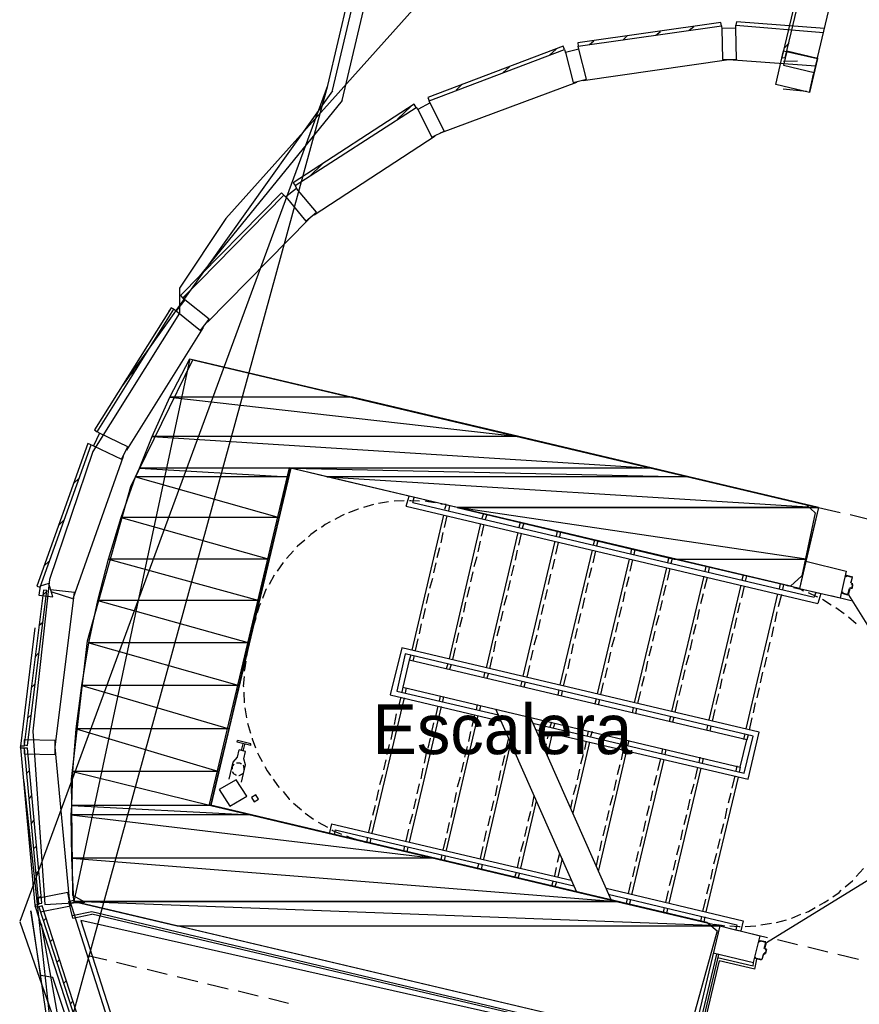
# Model space of a CAD drawing. Header units: feet. Extents: x -79 to 198, y -22 to 181.
# Tile 5 of 96: x 14 to 34, y 60 to 84. Entities that reach past the tile are written whole.
import ezdxf
from ezdxf.enums import TextEntityAlignment as Align

# ---------------------------------------------------------------- set-up
doc = ezdxf.new("R2010")
doc.units = ezdxf.units.FT
for name, color, linetype in [('A-AREA-COMUN', 252, 'CONTINUOUS'), ('A-AREA-UNIDAD', 30, 'CONTINUOUS'), ('A-LINEA', 7, 'CONTINUOUS'), ('A-MURO-CONCRETO', 8, 'CONTINUOUS'), ('A-NOMBRE-ESPACIO', 2, 'CONTINUOUS')]:
    doc.layers.add(name, color=color, linetype=linetype)

msp = doc.modelspace()

# ---------------------------------------------------------------- linework, layer by layer
at = {"layer": 'A-AREA-COMUN'}
msp.add_lwpolyline([(23.328, 84.3733), (18.56, 79.04), (17.44, 77.3689), (17.44, 76.7644), (15.36, 73.44), (14.32, 70.3644), (13.92, 66.72), (14.208, 62.56), (15.168, 62.6133), (14.88, 62.7733), (14.848, 65.5644), (15.232, 68.8889), (16.272, 72.6044), (17.76, 75.6444), (32.512, 72.16), (32.72, 71.9644), (32.4, 70.4533), (32.128, 70.2044), (20.08, 73.0489), (18.16, 64.96), (30.112, 62.1333), (30.368, 61.92), (29.6, 59.1644)], dxfattribs=at)
at = {"layer": 'A-AREA-UNIDAD'}
for points in [[(29.84, 37.12), (25.12, 42.56), (20.448, 49.0844), (18.592, 52.0533), (15.168, 58.4889), (14.4, 60.8), (14.112, 60.8533), (13.872, 62.4), (14.368, 59.0044), (15.52, 54.8089), (17.088, 50.1689), (19.12, 45.0844), (21.728, 39.6444), (23.712, 36)], [(54.48, 49.12), (28.72, 55.2533), (28.608, 54.9689), (27.632, 54.9689), (25.312, 55.4844), (25.2, 56.64), (25.888, 59.7333), (15.072, 62.1689), (16.048, 59.1289), (17.28, 56.6933), (17.28, 55.7333), (17.088, 55.52), (20.992, 48.9244), (25.44, 42.7556), (28.08, 39.6089), (33.152, 34.2756), (35.92, 31.7689), (40.88, 27.7689), (48.24, 22.8089)]]:
    msp.add_lwpolyline(points, dxfattribs=at)
at = {"layer": 'A-LINEA'}
for p, q in [((21.0069, 82.2403), (28.3763, 113.3838)), ((21.0069, 82.2403), (28.3763, 113.3838)), ((21.0069, 82.2403), (28.3763, 113.3838)), ((21.1189, 82.1165), (28.5276, 113.44)), ((21.3523, 81.8786), (28.8429, 113.5482)), ((32.7733, 82.8978), (33.68, 86.7244)), ((28.8933, 83.4444), (29, 83.5378)), ((29.6933, 83.5644), (29.8, 83.6578)), ((30.4667, 83.6711), (30.48, 83.5911)), ((30.8133, 83.6844), (32.92, 83.5111)), ((30.8133, 83.6044), (30.8133, 83.6844)), ((27.2933, 83.2178), (27.4, 83.3111)), ((28.0933, 83.3244), (28.2, 83.4311)), ((26.3333, 82.9644), (26.4933, 83.1111)), ((26.6933, 83.0978), (26.72, 83.0178)), ((27.04, 83.1111), (27.0267, 83.1778)), ((31.9867, 83.1511), (32.0933, 83.2578)), ((30.7467, 82.8444), (30.7467, 82.8578)), ((32.7333, 82.6978), (30.7467, 82.8444)), ((31.96, 82.8178), (32.2933, 82.8311)), ((25.2133, 82.5378), (25.3733, 82.6844)), ((27.1467, 82.3511), (27.1467, 82.3644)), ((32.5867, 82.0711), (32.68, 82.5111)), ((21.0013, 82.226), (13.6073, 62.1446)), ((21.0013, 82.226), (14.3466, 57.9612)), ((21.0013, 82.226), (14.3466, 57.9612)), ((21.1227, 82.1118), (16.0765, 75.0279)), ((24.0933, 82.1244), (24.24, 82.2711)), ((32.5127, 82.0883), (31.9524, 82.146)), ((21.3561, 81.8739), (17.8876, 77.6068)), ((23.4667, 81.8044), (23.44, 81.8711)), ((22.68, 81.4311), (23.0133, 81.7378)), ((23.1333, 81.7111), (23.1733, 81.6578)), ((23.7333, 81.0978), (23.7333, 81.1111)), ((20.56, 80.0444), (20.88, 80.3511)), ((20.2667, 79.7644), (20.2267, 79.8311)), ((19.9467, 79.6044), (20, 79.5511)), ((20.68, 79.1244), (20.6667, 79.1378)), ((17.52, 77.1378), (17.68, 77.2978)), ((17.5733, 77.0844), (17.52, 77.1244)), ((17.1867, 76.8178), (17.2533, 76.8844)), ((17.3067, 76.8578), (17.3733, 76.8178)), ((18.12, 76.5511), (18.1067, 76.5511)), ((17.6891, 75.6643), (14.9075, 62.6253)), ((17.6933, 75.6711), (32.8, 72.0978)), ((16.16, 75.1911), (16.4133, 75.4178)), ((15.5333, 73.8711), (15.4667, 73.9111)), ((15.32, 73.6044), (15.3867, 73.5778)), ((16.1733, 73.4711), (16.16, 73.4844)), ((14.8933, 72.6711), (15.0267, 72.7911)), ((22.1067, 72.1644), (21.8667, 72.0978)), ((22.4667, 72.2311), (22.2267, 72.1911)), ((22.84, 72.2578), (22.6, 72.2444)), ((22.8933, 72.1244), (22.96, 72.3644)), ((23.0533, 72.2178), (23.08, 72.3378)), ((23.0533, 72.2178), (32.6933, 69.9378)), ((23.8533, 72.1644), (23.72, 72.1778)), ((23.8533, 72.1644), (23.8133, 72.0444)), ((22.8933, 72.1244), (32.7867, 69.7911)), ((23.9333, 72.1378), (23.9067, 72.0178)), ((24.7467, 71.9511), (24.7067, 71.8311)), ((32.8, 72.0978), (32.3467, 70.1511)), ((32.8, 72.0978), (33.32, 71.9778)), ((14.5467, 71.6711), (14.68, 71.8044)), ((23.7867, 71.9111), (23.0267, 68.6711)), ((23.8667, 71.8978), (23.8, 71.6178)), ((24.68, 71.7111), (23.92, 68.4578)), ((24.8267, 71.9244), (24.7867, 71.8044)), ((25.6267, 71.7378), (25.6, 71.6178)), ((25.72, 71.7244), (25.68, 71.5911)), ((33.56, 71.9244), (34.04, 71.8044)), ((23.7733, 71.4978), (23.72, 71.2444)), ((24.76, 71.6844), (24.6933, 71.4044)), ((25.5733, 71.4978), (24.8133, 68.2444)), ((25.6533, 71.4711), (25.5867, 71.1911)), ((26.52, 71.5244), (26.4933, 71.4044)), ((26.6, 71.5111), (26.5733, 71.3911)), ((24.6667, 71.2844), (24.6133, 71.0311)), ((26.4667, 71.2844), (25.6933, 68.0444)), ((26.5467, 71.2578), (26.48, 70.9778)), ((27.4133, 71.3111), (27.3867, 71.1911)), ((27.4933, 71.2978), (27.4667, 71.1778)), ((20.1867, 71.0578), (20.0133, 70.8711)), ((23.6933, 71.1244), (23.6267, 70.8844)), ((25.56, 71.0711), (25.5067, 70.8311)), ((27.36, 71.0711), (26.5867, 67.8311)), ((27.44, 71.0578), (27.3733, 70.7644)), ((28.3067, 71.1111), (28.28, 70.9778)), ((28.3867, 71.0844), (28.36, 70.9644)), ((14.1867, 70.6844), (14.32, 70.8178)), ((19.9333, 70.7778), (19.7867, 70.5644)), ((23.6, 70.7644), (23.5467, 70.5244)), ((24.5867, 70.9111), (24.52, 70.6711)), ((26.4533, 70.8578), (26.4, 70.6178)), ((28.2533, 70.8578), (27.48, 67.6178)), ((28.3333, 70.8444), (28.2667, 70.5644)), ((29.2, 70.8978), (29.1733, 70.7778)), ((29.28, 70.8711), (29.2533, 70.7511)), ((32.4933, 70.8044), (33.4667, 70.5644)), ((24.4933, 70.5511), (24.44, 70.3111)), ((25.48, 70.7111), (25.4133, 70.4578)), ((27.3467, 70.6444), (27.28, 70.4044)), ((29.1467, 70.6444), (28.3733, 67.4044)), ((29.2267, 70.6311), (29.16, 70.3511)), ((30.0933, 70.6844), (30.0667, 70.5644)), ((30.1733, 70.6578), (30.1467, 70.5378)), ((33.4667, 70.5644), (33.32, 69.9244)), ((19.72, 70.4711), (19.6, 70.2444)), ((23.52, 70.3911), (23.4533, 70.1511)), ((25.3867, 70.3378), (25.3333, 70.0978)), ((26.36, 70.4978), (26.3067, 70.2444)), ((27.2533, 70.2844), (27.2, 70.0444)), ((28.24, 70.4311), (28.1733, 70.1911)), ((30.04, 70.4444), (29.2667, 67.1911)), ((30.12, 70.4178), (30.0533, 70.1378)), ((30.9867, 70.4711), (30.96, 70.3511)), ((31.0667, 70.4578), (31.04, 70.3244)), ((33.4667, 70.4711), (33.6133, 70.4311)), ((33.4667, 70.4578), (33.4667, 70.4578)), ((14.16, 69.9911), (14.2533, 70.0844)), ((14.3467, 70.1244), (14.92, 70.0578)), ((14.88, 69.8978), (14.36, 70.0711)), ((14.4533, 66.3378), (14.92, 70.0578)), ((24.4133, 70.1911), (24.3467, 69.9378)), ((26.28, 70.1244), (26.2267, 69.8844)), ((28.1467, 70.0711), (28.0933, 69.8311)), ((29.1333, 70.2311), (29.0667, 69.9778)), ((30.9333, 70.2311), (30.16, 66.9911)), ((31.0133, 70.2044), (30.9467, 69.9244)), ((31.88, 70.2578), (31.8533, 70.1378)), ((31.96, 70.2444), (31.9333, 70.1244)), ((32.08, 70.2044), (31.96, 70.2444)), ((32.3467, 70.1511), (33.32, 69.9244)), ((32.3467, 70.1511), (32.8533, 70.0311)), ((32.7333, 70.0578), (32.6933, 69.9378)), ((33.3733, 70.0444), (33.3733, 70.0444)), ((33.5713, 70.1639), (33.5472, 70.149)), ((33.6, 70.1511), (33.5733, 70.1511)), ((33.5872, 70.269), (33.6021, 70.245)), ((33.6, 70.1644), (33.6, 70.1644)), ((23.4267, 70.0311), (23.3733, 69.7911)), ((24.32, 69.8178), (24.2667, 69.5778)), ((25.3067, 69.9778), (25.24, 69.7378)), ((27.1733, 69.9244), (27.12, 69.6711)), ((29.04, 69.8578), (28.9867, 69.6178)), ((30.0267, 70.0178), (29.96, 69.7778)), ((30.9067, 69.8044), (30.8533, 69.5644)), ((31.8133, 70.0178), (31.0533, 66.7778)), ((31.9067, 70.0044), (31.8267, 69.7111)), ((32.8533, 70.0311), (32.7867, 69.7911)), ((33.1067, 69.7511), (32.8933, 69.8844)), ((33.0933, 69.9778), (33.5867, 69.8578)), ((33.5067, 69.9911), (33.3733, 70.0311)), ((33.5067, 70.0044), (33.5067, 70.0044)), ((33.5208, 69.9966), (35.7575, 66.3915)), ((23.3467, 69.6711), (23.2933, 69.4178)), ((25.2133, 69.6044), (25.16, 69.3644)), ((26.1867, 69.7644), (26.1333, 69.5244)), ((28.0667, 69.7111), (28, 69.4578)), ((29.9333, 69.6444), (29.88, 69.4044)), ((31.8, 69.5911), (31.7467, 69.3511)), ((33.4133, 69.5378), (33.2133, 69.6844)), ((14.0667, 69.2578), (14.16, 69.3378)), ((19.28, 69.4444), (19.24, 69.3111)), ((24.24, 69.4578), (24.1733, 69.2178)), ((26.1067, 69.4044), (26.0533, 69.1511)), ((27.08, 69.5511), (27.0267, 69.3111)), ((27.9733, 69.3378), (27.92, 69.0978)), ((28.96, 69.4978), (28.8933, 69.2578)), ((30.8267, 69.4444), (30.7733, 69.1911)), ((33.7067, 69.2978), (33.52, 69.4578)), ((13.6267, 66.3644), (13.9733, 69.2044)), ((23.2533, 69.2978), (23.2, 69.0578)), ((25.1333, 69.2444), (25.0667, 69.0044)), ((27, 69.1911), (26.9467, 68.9511)), ((28.8667, 69.1244), (28.8133, 68.8844)), ((29.8533, 69.2844), (29.7867, 69.0444)), ((31.72, 69.2311), (31.6667, 68.9911)), ((23.1733, 68.9378), (23.1067, 68.6578)), ((24.1467, 69.0844), (24.0933, 68.8444)), ((25.04, 68.8844), (24.9867, 68.6311)), ((26.0267, 69.0311), (25.96, 68.7911)), ((27.8933, 68.9778), (27.8267, 68.7378)), ((29.76, 68.9244), (29.7067, 68.6711)), ((30.7333, 69.0711), (30.68, 68.8311)), ((31.6267, 68.8578), (31.5733, 68.6178)), ((19.08, 68.6578), (19.0533, 68.5244)), ((24.0667, 68.7244), (24, 68.4444)), ((25.9333, 68.6711), (25.88, 68.4311)), ((26.9067, 68.8178), (26.8533, 68.5778)), ((27.8, 68.6178), (27.7467, 68.3644)), ((28.7867, 68.7644), (28.72, 68.5244)), ((30.6533, 68.7111), (30.6, 68.4711)), ((13.9733, 68.5111), (14.0667, 68.6044)), ((23, 68.5511), (22.96, 68.4311)), ((23.08, 68.5378), (23.0533, 68.4044)), ((24.96, 68.5111), (24.8933, 68.2311)), ((26.8267, 68.4578), (26.7733, 68.2178)), ((28.6933, 68.4044), (28.64, 68.1511)), ((29.68, 68.5511), (29.6133, 68.3111)), ((31.5467, 68.4978), (31.4933, 68.2578)), ((23.8933, 68.3378), (23.8533, 68.2178)), ((23.9733, 68.3244), (23.9333, 68.2044)), ((25.8533, 68.2978), (25.7867, 68.0178)), ((27.72, 68.2444), (27.6667, 68.0044)), ((29.5867, 68.1911), (29.5333, 67.9511)), ((30.5733, 68.3378), (30.5067, 68.0978)), ((24.7733, 68.1244), (24.7467, 68.0044)), ((24.8667, 68.1111), (24.8267, 67.9911)), ((25.6667, 67.9244), (25.64, 67.7911)), ((26.7333, 68.0978), (26.6667, 67.8044)), ((28.6133, 68.0311), (28.5467, 67.7911)), ((30.48, 67.9778), (30.4267, 67.7378)), ((31.4533, 68.1378), (31.4, 67.8844)), ((13.88, 67.7644), (13.9733, 67.8578)), ((22.8133, 67.7778), (22.7867, 67.6578)), ((22.8933, 67.7644), (22.8667, 67.6444)), ((25.7467, 67.8978), (25.72, 67.7778)), ((26.56, 67.7111), (26.5333, 67.5911)), ((26.64, 67.6844), (26.6133, 67.5644)), ((27.6267, 67.8844), (27.56, 67.6044)), ((28.52, 67.6711), (28.4533, 67.3911)), ((29.5067, 67.8311), (29.44, 67.5778)), ((31.3733, 67.7644), (31.32, 67.5244)), ((18.9867, 67.6578), (19, 67.4044)), ((22.84, 67.5244), (22.0667, 64.2711)), ((22.76, 67.5378), (22.6933, 67.2578)), ((23.7067, 67.5644), (23.68, 67.4444)), ((23.7867, 67.5511), (23.76, 67.4311)), ((27.4533, 67.4978), (27.4267, 67.3778)), ((27.5333, 67.4711), (27.5067, 67.3511)), ((29.4133, 67.4578), (29.3467, 67.1778)), ((30.4, 67.6178), (30.3333, 67.3644)), ((19.0133, 67.2844), (19.0533, 67.0444)), ((23.7333, 67.3111), (22.96, 64.0578)), ((23.6533, 67.3244), (23.5867, 67.0444)), ((24.6, 67.3644), (24.5733, 67.2311)), ((24.68, 67.3378), (24.6533, 67.2178)), ((25.04, 67.2578), (26.9867, 62.8578)), ((28.3467, 67.2844), (28.32, 67.1644)), ((28.4267, 67.2711), (28.4, 67.1378)), ((30.3067, 67.2444), (30.24, 66.9644)), ((31.28, 67.4044), (31.2267, 67.1644)), ((13.7867, 67.0311), (13.88, 67.1111)), ((22.6533, 67.1378), (22.6, 66.8844)), ((24.6133, 67.0978), (23.8533, 63.8578)), ((24.5333, 67.1111), (24.4667, 66.8311)), ((25.8667, 67.0578), (27.8133, 62.6578)), ((29.24, 67.0711), (29.2133, 66.9511)), ((29.32, 67.0578), (29.2933, 66.9378)), ((31.2, 67.0444), (31.1333, 66.7511)), ((19.08, 66.9111), (19.1467, 66.6711)), ((22.5733, 66.7644), (22.52, 66.5244)), ((23.5467, 66.9244), (23.4933, 66.6711)), ((26.3867, 66.9378), (26.3467, 66.8178)), ((26.4667, 66.9111), (26.4267, 66.7911)), ((27.2667, 66.7244), (27.24, 66.6044)), ((30.1333, 66.8578), (30.1067, 66.7378)), ((30.2133, 66.8444), (30.1867, 66.7244)), ((23.4667, 66.5511), (23.4133, 66.3111)), ((24.44, 66.7111), (24.3867, 66.4711)), ((25.3467, 66.5511), (25.28, 66.2711)), ((26.32, 66.6978), (26.28, 66.5378)), ((26.4, 66.6711), (26.28, 66.1378)), ((27.36, 66.7111), (27.32, 66.5911)), ((28.16, 66.5111), (28.1333, 66.3911)), ((28.16, 66.5111), (28.1467, 66.4311)), ((28.24, 66.4978), (28.2133, 66.3778)), ((31.0267, 66.6578), (31, 66.5244)), ((31.1067, 66.6311), (31.08, 66.5111)), ((13.6133, 66.3511), (13.6267, 66.3511)), ((13.6267, 66.3378), (13.6133, 66.3511)), ((13.9733, 62.5378), (13.6267, 66.3244)), ((13.7067, 66.2978), (13.72, 66.3111)), ((14.8, 62.6844), (14.4533, 66.3378)), ((18.84, 66.0978), (18.88, 66.2711)), ((19.0267, 66.2311), (18.88, 66.2711)), ((18.9333, 66.2578), (18.9733, 66.4178)), ((18.9733, 66.2444), (19.0133, 66.4044)), ((22.48, 66.4044), (22.4267, 66.1644)), ((24.36, 66.3511), (24.2933, 66.0978)), ((25.4, 66.4311), (24.7467, 63.6444)), ((26.2533, 66.4178), (26.2267, 66.2578)), ((27.2933, 66.4578), (26.8933, 64.7511)), ((27.2133, 66.4844), (27.1733, 66.2844)), ((28.1867, 66.2578), (27.5067, 63.3511)), ((28.1067, 66.2711), (28.0533, 66.0311)), ((29.0533, 66.2978), (29.0267, 66.1778)), ((29.1333, 66.2844), (29.1067, 66.1644)), ((22.4, 66.0311), (22.3467, 65.7911)), ((23.3733, 66.1911), (23.32, 65.9511)), ((25.2533, 66.1378), (25.2, 65.8978)), ((27.1467, 66.1644), (27.08, 65.9244)), ((29.08, 66.0444), (28.3067, 62.7911)), ((29, 66.0578), (28.9333, 65.7778)), ((29.9467, 66.0978), (29.92, 65.9644)), ((30.0267, 66.0711), (30, 65.9511)), ((13.76, 65.6978), (13.84, 65.7778)), ((18.9333, 65.4978), (19.0267, 65.9111)), ((23.2933, 65.8311), (23.24, 65.5778)), ((24.2667, 65.9778), (24.2133, 65.7378)), ((25.16, 65.7778), (25.1067, 65.5378)), ((27.0533, 65.8044), (27, 65.5511)), ((28.0267, 65.9111), (27.96, 65.6711)), ((29.9733, 65.8311), (29.2, 62.5911)), ((29.8933, 65.8444), (29.8267, 65.5644)), ((30.84, 65.8844), (30.8133, 65.7644)), ((30.92, 65.8578), (30.8933, 65.7378)), ((22.32, 65.6711), (22.2533, 65.4311)), ((24.1867, 65.6178), (24.12, 65.3778)), ((27.9333, 65.5511), (27.88, 65.2978)), ((28.9067, 65.6578), (28.84, 65.4178)), ((30.8667, 65.6178), (30.0933, 62.3778)), ((30.7867, 65.6444), (30.72, 65.3511)), ((13.7057, 65.515), (14.5141, 58.0023)), ((22.2267, 65.3111), (22.1733, 65.0578)), ((23.2, 65.4578), (23.1467, 65.2178)), ((25.08, 65.4178), (25.0267, 65.1644)), ((26.9733, 65.4311), (26.9067, 65.1911)), ((29.8, 65.4444), (29.7333, 65.2044)), ((13.8267, 65.0978), (13.8933, 65.1778)), ((23.12, 65.0978), (23.0667, 64.8578)), ((24.0933, 65.2444), (24.04, 65.0044)), ((25.96, 65.1644), (25.9067, 64.9111)), ((26.88, 65.0711), (26.84, 64.8711)), ((27.8533, 65.1778), (27.7867, 64.9378)), ((28.8133, 65.2844), (28.76, 65.0444)), ((29.7067, 65.0844), (29.6533, 64.8311)), ((30.6933, 65.2311), (30.6267, 64.9911)), ((20.1867, 64.9911), (20.3733, 64.8311)), ((22.1467, 64.9378), (22.08, 64.6978)), ((24.0133, 64.8844), (23.96, 64.6444)), ((24.9867, 65.0444), (24.9333, 64.8044)), ((26.0133, 65.0444), (25.64, 63.4311)), ((28.7333, 64.9244), (28.6667, 64.6844)), ((30.6, 64.8711), (30.5467, 64.6178)), ((20.4667, 64.7511), (20.6667, 64.6044)), ((23.04, 64.7244), (22.9733, 64.4844)), ((24.9067, 64.6844), (24.8533, 64.4444)), ((25.88, 64.7911), (25.8133, 64.5511)), ((27.76, 64.8178), (27.7067, 64.5778)), ((29.6267, 64.7111), (29.56, 64.4711)), ((13.88, 64.4978), (13.9467, 64.5778)), ((20.7733, 64.5378), (21, 64.4178)), ((21.0933, 64.4978), (21.04, 64.2578)), ((21.0933, 64.4978), (26.8533, 63.1378)), ((22.0533, 64.5778), (21.9867, 64.2978)), ((22.9467, 64.3644), (22.88, 64.0844)), ((23.92, 64.5244), (23.8667, 64.2711)), ((25.7867, 64.4311), (25.7333, 64.1911)), ((27.68, 64.4578), (27.6133, 64.2044)), ((28.64, 64.5644), (28.5867, 64.3111)), ((30.52, 64.4978), (30.4533, 64.2578)), ((21.1867, 64.3511), (21.16, 64.2311)), ((21.1867, 64.3511), (26.92, 63.0044)), ((21.96, 64.1778), (21.9333, 64.0444)), ((22.04, 64.1511), (22.0133, 64.0311)), ((23.84, 64.1511), (23.7733, 63.8711)), ((24.8133, 64.3244), (24.76, 64.0711)), ((28.56, 64.1911), (28.5067, 63.9511)), ((29.5333, 64.3511), (29.48, 64.1111)), ((30.4267, 64.1378), (30.3733, 63.8978)), ((13.9333, 63.8978), (14.0133, 63.9644)), ((21.8, 64.0844), (21.9333, 64.0444)), ((22.8533, 63.9644), (22.8267, 63.8444)), ((22.9333, 63.9378), (22.9067, 63.8178)), ((24.7333, 63.9511), (24.6667, 63.6578)), ((25.7067, 64.0711), (25.64, 63.8178)), ((27.5867, 64.0844), (27.5333, 63.8444)), ((29.4533, 63.9778), (29.3867, 63.7378)), ((23.7467, 63.7511), (23.72, 63.6311)), ((23.8267, 63.7244), (23.8, 63.6044)), ((25.6133, 63.6978), (25.56, 63.4444)), ((26.5733, 63.7778), (26.52, 63.5644)), ((26.64, 63.6578), (26.5333, 63.2178)), ((27.5067, 63.7244), (27.4533, 63.4844)), ((28.4667, 63.8311), (28.4133, 63.5911)), ((30.3467, 63.7778), (30.28, 63.5244)), ((35.1625, 63.8574), (31.5474, 61.6366)), ((24.64, 63.5378), (24.6, 63.4178)), ((24.72, 63.5244), (24.6933, 63.3911)), ((26.4933, 63.4444), (26.4533, 63.2444)), ((28.3867, 63.4711), (28.3333, 63.2178)), ((29.36, 63.6178), (29.3067, 63.3778)), ((33.7067, 63.2311), (33.88, 63.4178)), ((13.9867, 63.2978), (14.0667, 63.3644)), ((25.5333, 63.3244), (25.4933, 63.2044)), ((25.6133, 63.3111), (25.5733, 63.1911)), ((29.28, 63.2578), (29.2133, 63.0044)), ((30.2533, 63.4044), (30.2, 63.1644)), ((26.4133, 63.1111), (26.3867, 62.9911)), ((26.5067, 63.0978), (26.4667, 62.9778)), ((27.6933, 62.9511), (30.9867, 62.1644)), ((28.2933, 63.0978), (28.2267, 62.8178)), ((30.1733, 63.0444), (30.1067, 62.8044)), ((14.04, 62.6978), (14.12, 62.7644)), ((27.7467, 62.8044), (30.84, 62.0711)), ((29.1867, 62.8844), (29.12, 62.6044)), ((13.9733, 62.5244), (13.9733, 62.5244)), ((13.9733, 62.5111), (13.9733, 62.5244)), ((15.1467, 58.8844), (13.9867, 62.4978)), ((14.7867, 62.6311), (14.9067, 62.6578)), ((14.88, 62.2311), (14.7867, 62.6311)), ((15.92, 59.1644), (14.8, 62.6844)), ((14.9733, 62.6178), (14.8, 62.5778)), ((28.2, 62.6978), (28.1733, 62.5778)), ((28.28, 62.6711), (28.2533, 62.5511)), ((29.0933, 62.4844), (29.0667, 62.3644)), ((30.08, 62.6844), (30.0133, 62.3911)), ((14.1733, 62.1644), (14.24, 62.2311)), ((15.3333, 62.3778), (14.8667, 62.2844)), ((14.88, 62.2311), (15.3333, 62.3244)), ((29.4267, 59.0444), (15.3333, 62.3778)), ((29.4133, 59.0044), (15.3333, 62.3244)), ((29.1733, 62.4578), (29.1467, 62.3378)), ((29.9867, 62.2711), (29.96, 62.1511)), ((30.0667, 62.2578), (30.04, 62.1378)), ((13.6029, 62.1415), (28.2487, 20.4037)), ((14.121, 62.0906), (14.8362, 58.088)), ((30.04, 62.1378), (30.1733, 62.1111)), ((30.4267, 62.0444), (31.4, 61.8044)), ((30.4267, 62.0444), (30.84, 61.9378)), ((30.84, 62.0711), (30.8133, 61.9511)), ((30.9867, 62.1644), (30.9333, 61.9244)), ((31.04, 62.0311), (31.2933, 62.0444)), ((31.4133, 62.0711), (31.6667, 62.1111)), ((31.7867, 62.1244), (32.0267, 62.1911)), ((30.8133, 61.9511), (30.9333, 61.9244)), ((31.08, 61.8844), (31.5733, 61.7644)), ((31.24, 61.1644), (31.4, 61.8044)), ((14.3333, 61.6578), (14.4, 61.7244)), ((31.5333, 61.6578), (31.4, 61.6844)), ((31.5067, 61.4978), (31.5467, 61.6444)), ((31.5333, 61.6444), (31.5333, 61.6444)), ((31.8133, 61.7111), (32.2933, 61.5911)), ((32.5467, 61.5378), (33.0267, 61.4178)), ((15.6933, 61.2178), (15.24, 61.3244)), ((30.3467, 61.3644), (28.9867, 55.6444)), ((30.4, 61.3511), (29.0533, 55.6844)), ((30.2667, 61.3911), (31.24, 61.1644)), ((31.5046, 61.3772), (31.4805, 61.3624)), ((31.4933, 61.3778), (31.52, 61.3644)), ((31.4933, 61.3644), (31.4933, 61.3644)), ((31.5072, 61.4957), (31.5221, 61.4716)), ((31.52, 61.4978), (31.52, 61.4978)), ((31.5467, 61.4844), (31.52, 61.4844)), ((31.52, 61.3778), (31.52, 61.3778)), ((31.5333, 61.3778), (31.56, 61.4711)), ((31.5467, 61.4711), (31.5467, 61.4711)), ((33.2667, 61.3644), (33.76, 61.2444)), ((14.4933, 61.1644), (14.56, 61.2311)), ((16.4133, 61.0444), (15.9333, 61.1644)), ((30.4133, 61.2044), (29.12, 55.7244)), ((31.2267, 61.0711), (30.3733, 61.2711)), ((31.2667, 61.0044), (30.4133, 61.2044)), ((31.2267, 61.0711), (31.24, 61.1511)), ((31.2667, 61.0044), (31.32, 61.2444)), ((17.1467, 60.8711), (16.6667, 60.9911)), ((17.88, 60.6978), (17.3867, 60.8178)), ((14.6533, 60.6578), (14.72, 60.7244)), ((18.6133, 60.5244), (18.12, 60.6444)), ((19.3333, 60.3511), (18.8533, 60.4711)), ((14.8133, 60.1644), (14.88, 60.2311)), ((20.0667, 60.1778), (19.5867, 60.2978))]:
    msp.add_line(p, q, dxfattribs=at)
for points in [[(32, 82.8978), (32.9867, 87.0178), (32.8933, 87.0311), (31.92, 82.9111), (32, 82.8978)], [(32.9467, 83.6044), (30.8267, 83.7644), (30.8133, 83.6844)], [(27.0267, 83.1778), (30.4667, 83.6711), (30.4533, 83.7511), (27.0133, 83.2578), (27.0267, 83.1778)], [(30.8267, 82.8578), (30.8133, 83.6178), (30.48, 83.6044), (30.4933, 82.8578), (30.8267, 82.8578)], [(23.44, 81.8711), (26.6933, 83.0978), (26.6667, 83.1778), (23.4133, 81.9511), (23.44, 81.8711)], [(27.2267, 82.3911), (27.04, 83.1111), (26.72, 83.0311), (26.9067, 82.3111), (27.2267, 82.3911)], [(32.5867, 82.0711), (31.7733, 82.2578), (31.96, 83.0711), (32.7733, 82.8844), (32.04, 83.0578), (31.96, 82.7244), (32.6933, 82.5511), (32.7733, 82.8844), (32.5867, 82.0711)], [(30.5867, 82.8578), (30.5867, 82.8444), (27.1467, 82.3511)], [(32.7733, 82.8978), (32.68, 82.5111), (32.5867, 82.0711)], [(26.9733, 82.3244), (26.9867, 82.3111), (23.7333, 81.0978)], [(20.2267, 79.8311), (23.1333, 81.7111), (23.08, 81.7911), (20.1733, 79.8978), (20.2267, 79.8311)], [(23.8, 81.1378), (23.4667, 81.8178), (23.1733, 81.6578), (23.5067, 80.9911), (23.8, 81.1378)], [(23.5733, 81.0311), (23.5867, 81.0178), (20.68, 79.1244)], [(20.7333, 79.1911), (20.2533, 79.7644), (20, 79.5644), (20.48, 78.9778), (20.7333, 79.1911)], [(17.52, 77.1244), (19.9467, 79.6044), (19.8933, 79.6578), (17.4667, 77.1911), (17.52, 77.1244)], [(20.5333, 79.0311), (20.5467, 79.0178), (18.12, 76.5511)], [(15.4667, 73.9111), (17.3067, 76.8578), (17.24, 76.8978), (15.4, 73.9644), (15.4667, 73.9111)], [(18.16, 76.6178), (17.5733, 77.0844), (17.36, 76.8178), (17.9467, 76.3511), (18.16, 76.6178)], [(18, 76.4178), (18.0133, 76.4178), (16.1733, 73.4711)], [(16.2, 73.5511), (15.52, 73.8844), (15.3733, 73.5778), (16.0533, 73.2578), (16.2, 73.5511)], [(14.0933, 70.1778), (15.32, 73.6044), (15.24, 73.6311), (14.0133, 70.2044), (14.0933, 70.1778)], [(16.08, 73.3244), (16.0933, 73.3244), (14.88, 69.8978)], [(32.8, 72.0978), (32.3467, 70.1511), (20.12, 73.0444), (18.2, 64.9378), (30.4267, 62.0444), (29.7333, 59.1244), (14.9067, 62.6311)], [(23.2133, 72.2444), (23, 72.2578), (22.9733, 72.2578)], [(23.5867, 72.2044), (23.4267, 72.2311), (23.3467, 72.2444)], [(21.7467, 72.0578), (21.7333, 72.0578), (21.5067, 71.9644)], [(21.0667, 71.7511), (20.9467, 71.6844), (20.8533, 71.6178)], [(21.4, 71.9244), (21.3333, 71.8978), (21.1733, 71.8044)], [(20.7467, 71.5511), (20.6, 71.4444), (20.5467, 71.3911)], [(20.4533, 71.3111), (20.28, 71.1644), (20.2667, 71.1511)], [(14.3067, 70.2711), (14.0933, 70.2044), (14.0667, 69.9911), (14.4, 69.9511), (14.3067, 70.2711)], [(33.5733, 70.2844), (33.6133, 70.4178), (33.4667, 70.4578), (33.4667, 70.4311), (33.4533, 70.4311), (33.4533, 70.4578)], [(33.5867, 70.2844), (33.6133, 70.4178), (33.6133, 70.4178)], [(33.6267, 70.2578), (33.6, 70.2711), (33.6, 70.2711)], [(13.7867, 66.3778), (14.2533, 70.0978), (14.1733, 70.1111), (13.7067, 66.3911), (13.7867, 66.3778)], [(19.5333, 70.1378), (19.52, 70.1244), (19.44, 69.9111)], [(32.44, 70.0844), (32.3733, 70.1244), (32.2, 70.1644)], [(32.7867, 69.9378), (32.76, 69.9511), (32.56, 70.0444)], [(33.36, 70.0444), (33.36, 70.0711), (33.3733, 70.0711), (33.3733, 70.0444), (33.5067, 70.0044), (33.5467, 70.1511)], [(33.52, 70.0044), (33.56, 70.1511), (33.56, 70.1511)], [(33.5733, 70.1644), (33.6, 70.1644), (33.6267, 70.2444), (33.5867, 70.2578)], [(33.6133, 70.1511), (33.6267, 70.2444), (33.6267, 70.2444)], [(19.3867, 69.7911), (19.36, 69.7244), (19.3067, 69.5644)], [(26, 66.7644), (31.1067, 65.5644), (31.3733, 66.6978), (22.7867, 68.7244), (22.5067, 67.5911), (25.1733, 66.9644)], [(19.04, 68.4044), (19.0133, 68.2444), (19, 68.1644)], [(25.9333, 66.9111), (31.0133, 65.7111), (31.2267, 66.6044), (22.8667, 68.5778), (22.6667, 67.6844), (25.1067, 67.1111)], [(22.96, 68.4311), (22.8133, 67.7778), (30.92, 65.8578), (31.08, 66.5111), (22.96, 68.4311)], [(19, 68.0311), (18.9733, 67.8044), (18.9867, 67.7911)], [(13.7067, 66.5111), (13.7067, 66.3644), (13.6267, 66.3644), (13.6133, 66.3244), (13.7067, 66.3244), (13.7067, 66.1778), (14.4533, 66.1644), (14.4533, 66.4978), (13.7067, 66.5111)], [(19.16, 66.3778), (18.8267, 66.4578), (18.84, 66.4978)], [(19.16, 66.3778), (19.16, 66.4178), (18.84, 66.4978)], [(19.1867, 66.5511), (19.1867, 66.5378), (19.2667, 66.3244)], [(14.1333, 62.5911), (13.7867, 66.3111), (13.7067, 66.3111), (14.0533, 62.5778), (14.1333, 62.5911)], [(18.64, 65.5644), (18.7333, 65.9778), (18.84, 66.0978)], [(19.0267, 65.9111), (18.9867, 66.0578), (19.0267, 66.2311)], [(19.32, 66.2044), (19.3467, 66.1378), (19.4267, 65.9911)], [(18.7467, 65.9244), (18.7333, 65.8978), (18.72, 65.8844), (18.7067, 65.8578), (18.7067, 65.8311), (18.7067, 65.8044)], [(18.9333, 65.9378), (18.92, 65.9378), (18.8933, 65.9511), (18.8667, 65.9511), (18.84, 65.9511), (18.8133, 65.9511)], [(19, 65.7778), (19, 65.8044), (19, 65.8311), (18.9867, 65.8578), (18.9867, 65.8844), (18.9733, 65.8978)], [(19.4933, 65.8711), (19.5467, 65.7644), (19.6267, 65.6578)], [(19.0575, 65.1595), (18.8019, 65.5557), (18.3958, 65.3161), (18.6515, 64.9199), (19.0575, 65.1595)], [(18.7067, 65.7511), (18.72, 65.7378), (18.7333, 65.7111), (18.7467, 65.6978), (18.7733, 65.6844), (18.8, 65.6711), (18.8, 65.6578)], [(18.8667, 65.6578), (18.88, 65.6578), (18.9067, 65.6711), (18.9333, 65.6844), (18.96, 65.6978), (18.9733, 65.7111)], [(19.6933, 65.5644), (19.8, 65.4178), (19.84, 65.3644)], [(19.3443, 65.0845), (19.28, 65.1888), (19.1757, 65.1244), (19.24, 65.0201), (19.3443, 65.0845)], [(19.9333, 65.2711), (20.08, 65.0844), (20.0933, 65.0844)], [(21.1067, 64.3511), (21.12, 64.3378), (21.3333, 64.2444)], [(21.4533, 64.2044), (21.52, 64.1778), (21.68, 64.1244)], [(33.44, 62.9778), (33.6133, 63.1244), (33.6267, 63.1378)], [(14.0267, 62.6978), (14.0533, 62.5511), (13.9733, 62.5378), (13.9867, 62.4978), (14.0667, 62.5111), (14.0933, 62.3778), (14.8267, 62.5244), (14.76, 62.8444), (14.0267, 62.6978)], [(33.1467, 62.7378), (33.2933, 62.8444), (33.3467, 62.8978)], [(15.2933, 58.9511), (14.1467, 62.5244), (14.0667, 62.4978), (15.2133, 58.9378), (15.2933, 58.9511)], [(32.4933, 62.3644), (32.56, 62.3911), (32.72, 62.4844)], [(32.8267, 62.5378), (32.9333, 62.6044), (33.04, 62.6711)], [(32.1467, 62.2311), (32.16, 62.2311), (32.3733, 62.3244)], [(30.2933, 62.0844), (30.4667, 62.0578), (30.5467, 62.0444)], [(30.6667, 62.0444), (30.8933, 62.0311), (30.92, 62.0311)], [(31.4933, 61.4978), (31.5333, 61.6444), (31.3867, 61.6844), (31.3867, 61.6578), (31.3733, 61.6578), (31.3867, 61.6844), (31.3867, 61.6844)], [(31.4667, 61.3644), (31.44, 61.2311), (31.2933, 61.2578), (31.2933, 61.2844), (31.28, 61.2711)], [(31.48, 61.3644), (31.44, 61.2311), (31.44, 61.2311)], [(31.52, 61.4711), (31.5467, 61.4711), (31.52, 61.3778), (31.4933, 61.3911)], [(31.4267, 61.2178), (31.2933, 61.2578), (31.2933, 61.2578)]]:
    msp.add_lwpolyline(points, dxfattribs=at)
at = {"layer": 'A-MURO-CONCRETO'}
for points in [[(17.6933, 75.6711), (21.6, 74.7511), (17.2133, 74.7511), (17.6933, 75.6711), (17.6933, 75.6711)], [(17.2133, 74.7511), (25.6, 73.8044), (16.7867, 73.8044), (17.2133, 74.7511), (17.2133, 74.7511)], [(21.6, 74.7511), (17.2133, 74.7511), (25.6, 73.8044), (21.6, 74.7511)], [(16.7867, 73.8044), (28.8133, 73.0444), (16.48, 73.0444), (16.7867, 73.8044), (16.7867, 73.8044)], [(25.6, 73.8044), (16.7867, 73.8044), (28.8133, 73.0444), (25.6, 73.8044)], [(16.48, 73.0444), (20.0667, 72.8311), (16.3867, 72.8311), (16.48, 73.0444), (16.48, 73.0444)], [(20.12, 73.0444), (16.48, 73.0444), (20.0667, 72.8311), (20.12, 73.0444)], [(28.8133, 73.0444), (20.12, 73.0444), (29.68, 72.8311), (28.8133, 73.0444)], [(20.12, 73.0444), (29.68, 72.8311), (20.9867, 72.8311), (20.12, 73.0444), (20.12, 73.0444)], [(16.3867, 72.8311), (19.84, 71.8578), (16.04, 71.8578), (16.3867, 72.8311), (16.3867, 72.8311)], [(20.0667, 72.8311), (16.3867, 72.8311), (19.84, 71.8578), (20.0667, 72.8311)], [(29.68, 72.8311), (20.9867, 72.8311), (32.8, 72.0978), (29.68, 72.8311)], [(20.9867, 72.8311), (32.8, 72.0978), (24.12, 72.0978), (20.9867, 72.8311), (20.9867, 72.8311)], [(24.12, 72.0978), (29.3333, 70.8578), (32.5067, 70.8578), (24.12, 72.0978)], [(24.12, 72.0978), (32.8, 72.0978), (32.5067, 70.8578), (24.12, 72.0978), (24.12, 72.0978)], [(16.04, 71.8578), (19.6, 70.8578), (15.7333, 70.8578), (16.04, 71.8578), (16.04, 71.8578)], [(19.84, 71.8578), (16.04, 71.8578), (19.6, 70.8578), (19.84, 71.8578)], [(15.7333, 70.8578), (19.36, 69.8578), (15.48, 69.8578), (15.7333, 70.8578), (15.7333, 70.8578)], [(19.6, 70.8578), (15.7333, 70.8578), (19.36, 69.8578), (19.6, 70.8578)], [(29.3333, 70.8578), (32.5067, 70.8578), (32.3467, 70.1511), (29.3333, 70.8578), (29.3333, 70.8578)], [(15.48, 69.8578), (19.12, 68.8444), (15.2667, 68.8444), (15.48, 69.8578), (15.48, 69.8578)], [(19.36, 69.8578), (15.48, 69.8578), (19.12, 68.8444), (19.36, 69.8578)], [(15.2667, 68.8444), (18.88, 67.8178), (15.0933, 67.8178), (15.2667, 68.8444), (15.2667, 68.8444)], [(19.12, 68.8444), (15.2667, 68.8444), (18.88, 67.8178), (19.12, 68.8444)], [(15.0933, 67.8178), (18.64, 66.7778), (14.96, 66.7778), (15.0933, 67.8178), (15.0933, 67.8178)], [(18.88, 67.8178), (15.0933, 67.8178), (18.64, 66.7778), (18.88, 67.8178)], [(14.96, 66.7778), (18.3867, 65.7511), (14.88, 65.7511), (14.96, 66.7778), (14.96, 66.7778)], [(18.64, 66.7778), (14.96, 66.7778), (18.3867, 65.7511), (18.64, 66.7778)], [(14.88, 65.7511), (18.2, 64.9378), (14.8533, 64.9378), (14.88, 65.7511), (14.88, 65.7511)], [(18.3867, 65.7511), (14.88, 65.7511), (18.2, 64.9378), (18.3867, 65.7511)], [(14.8533, 64.9378), (19.16, 64.7111), (14.84, 64.7111), (14.8533, 64.9378), (14.8533, 64.9378)], [(18.2, 64.9378), (14.8533, 64.9378), (19.16, 64.7111), (18.2, 64.9378)], [(19.16, 64.7111), (14.84, 64.7111), (23.56, 63.6711), (19.16, 64.7111)], [(14.84, 64.7111), (23.56, 63.6711), (14.8533, 63.6711), (14.84, 64.7111), (14.84, 64.7111)], [(23.56, 63.6711), (14.8533, 63.6711), (27.9467, 62.6311), (23.56, 63.6711)], [(14.8533, 63.6711), (27.9467, 62.6311), (14.9067, 62.6311), (14.8533, 63.6711), (14.8533, 63.6711)], [(14.9067, 62.6311), (17.3867, 62.0444), (30.4267, 62.0444), (14.9067, 62.6311)], [(14.9067, 62.6311), (27.9467, 62.6311), (30.4267, 62.0444), (14.9067, 62.6311), (14.9067, 62.6311)], [(17.3867, 62.0444), (30.4267, 62.0444), (29.7333, 59.1244), (17.3867, 62.0444), (17.3867, 62.0444)]]:
    msp.add_lwpolyline(points, dxfattribs=at)

# ---------------------------------------------------------------- texts
at = {"layer": 'A-NOMBRE-ESPACIO'}
msp.add_text('Escalera', height=1.2, dxfattribs=at).set_placement((25.2, 66.1689), align=Align.CENTER)

doc.saveas('drawing.dxf')
